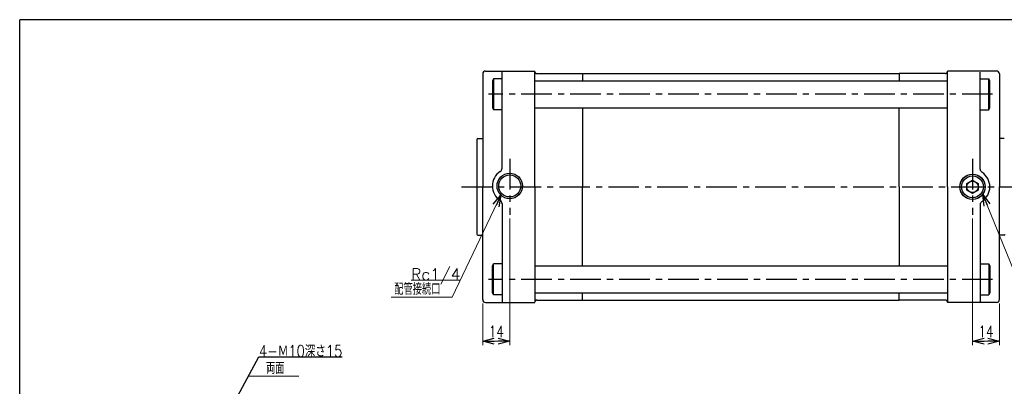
# Model space of a CAD drawing. Header units: millimetres. Extents: x -380 to 408, y -281 to 283.
# Tile 2 of 3: x -380 to 131, y 93 to 283. Entities that reach past the tile are written whole.
import ezdxf
from ezdxf.enums import TextEntityAlignment as Align

# ---------------------------------------------------------------- set-up
doc = ezdxf.new("R2010")
doc.units = ezdxf.units.MM
doc.header["$LTSCALE"] = 0.5
doc.linetypes.add('CENTER', pattern=[50.8, 31.75, -6.35, 6.35, -6.35])
doc.layers.add('ZUWAKU', color=7, linetype='Continuous')
doc.styles.add('FdaStyle0', font='txt.shx', dxfattribs={"width": 0.756757, "bigfont": 'bigfont'})
doc.dimstyles.new('DaDimRotatedStyle', dxfattribs={"dimtxt": 6, "dimasz": 6.000004, "dimexe": 2, "dimexo": 2, "dimgap": 2, "dimtad": 3, "dimdsep": 46, "dimtxsty": 'FdaStyle0', "dimblk1": 'OPEN30', "dimblk2": 'OPEN30', "dimsah": 1, "dimcen": 0.09, "dimclrd": 4, "dimclre": 4, "dimclrt": 4, "dimadec": 0, "dimazin": 2, "dimtfac": 1, "dimtdec": 4, "dimtmove": 0, "dimatfit": 0, "dimfxl": 1, "dimarcsym": 0})

# ---------------------------------------------------------------- blocks, each defined once
blk = doc.blocks.new('_OPEN30')
at = {"color": 0, "linetype": 'ByBlock', "lineweight": -2}
for p, q in [((-1, 0.267949), (0, 0)), ((0, 0), (-1, -0.267949)), ((0, 0), (-1, 0))]:
    blk.add_line(p, q, dxfattribs=at)
blk = doc.blocks.new('DC_GROUP_Φ100_6')
at = {"color": 4, "linetype": 'Continuous', "lineweight": 25}
for p, q in [((-284.04, 56.62), (-255.89, 108.65)), ((-255.89, 108.65), (-212.69, 108.65))]:
    blk.add_line(p, q, dxfattribs=at)
at = {"color": 4, "xscale": 6.000005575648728, "yscale": 5.999978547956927, "rotation": 241.5926363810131}
blk.add_blockref('_OPEN30', (-284.04, 56.62), dxfattribs=at)
at = {"color": 4, "style": 'FdaStyle0', "width": 0.75}
blk.add_text('4-Ｍ10深さ15', height=6, dxfattribs=at).set_placement((-255.89, 108.65), (-212.69, 108.65), align=Align.FIT)
blk = doc.blocks.new('*D8')
at = {"color": 4, "linetype": 'Continuous', "lineweight": 13}
for p, q in [((-125.83, 180.3), (-125.83, 114.8)), ((-139.83, 136.3), (-139.83, 114.8)), ((-139.83, 116.8), (-125.83, 116.8))]:
    blk.add_line(p, q, dxfattribs=at)
at = {"color": 4, "xscale": 6.000005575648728, "yscale": 5.999978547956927}
for p, rotation in [((-139.83, 116.8), 180), ((-125.83, 116.8), 360)]:
    blk.add_blockref('_OPEN30', p, dxfattribs=dict(at, rotation=rotation))
at = {"color": 4, "insert": (-132.83, 118.8), "char_height": 6, "width": 19.5, "attachment_point": 8, "style": 'FdaStyle0'}
blk.add_mtext('\\T1.00;14', dxfattribs=at)
blk = doc.blocks.new('*D9')
at = {"color": 4, "linetype": 'Continuous', "lineweight": 13}
for p, q in [((114.17, 180.3), (114.17, 114.8)), ((128.17, 136.3), (128.17, 114.8)), ((114.17, 116.8), (128.17, 116.8))]:
    blk.add_line(p, q, dxfattribs=at)
at = {"color": 4, "xscale": 6.000005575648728, "yscale": 5.999978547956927}
for p, rotation in [((114.17, 116.8), 180), ((128.17, 116.8), 360)]:
    blk.add_blockref('_OPEN30', p, dxfattribs=dict(at, rotation=rotation))
at = {"color": 4, "insert": (121.17, 118.8), "char_height": 6, "width": 19.5, "attachment_point": 8, "style": 'FdaStyle0'}
blk.add_mtext('\\T1.00;14', dxfattribs=at)
blk = doc.blocks.new('DC_GROUP_Φ100_7')
at = {"color": 4, "linetype": 'Continuous', "lineweight": 13}
for p, q in [((119.49, 192.9), (136.11, 151.97)), ((136.11, 151.97), (161.71, 151.97))]:
    blk.add_line(p, q, dxfattribs=at)
at = {"color": 4, "xscale": 6.000005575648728, "yscale": 5.999978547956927, "rotation": 112.108149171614}
blk.add_blockref('_OPEN30', (119.49, 192.9), dxfattribs=at)
at = {"color": 4, "style": 'FdaStyle0', "width": 0.680851}
blk.add_text('呼吸ポート', height=6, dxfattribs=at).set_placement((136.11, 151.97), (161.71, 151.97), align=Align.FIT)
blk = doc.blocks.new('DC_GROUP_Φ100_8')
at = {"color": 4, "linetype": 'Continuous', "lineweight": 13}
for p, q in [((-130.38, 192.46), (-155.62, 139.56)), ((-151.39, 148.42), (-176.99, 148.42))]:
    blk.add_line(p, q, dxfattribs=at)
at = {"color": 4, "xscale": 6.000005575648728, "yscale": 5.999978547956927, "rotation": 64.49090561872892}
blk.add_blockref('_OPEN30', (-130.38, 192.46), dxfattribs=at)
at = {"color": 4, "style": 'FdaStyle0', "width": 0.810127}
blk.add_text('Rc1/4', height=6, dxfattribs=at).set_placement((-176.99, 148.42), (-151.39, 148.42), align=Align.FIT)
blk = doc.blocks.new('DC_GROUP_Φ100_13')
at = {"color": 4, "linetype": 'Continuous', "lineweight": 25}
for p, q in [((-284.04, 56.62), (-255.89, 108.65)), ((-255.89, 108.65), (-212.69, 108.65))]:
    blk.add_line(p, q, dxfattribs=at)
at = {"color": 4, "xscale": 6.000005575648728, "yscale": 5.999978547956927, "rotation": 241.5926363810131}
blk.add_blockref('_OPEN30', (-284.04, 56.62), dxfattribs=at)
at = {"color": 4, "style": 'FdaStyle0', "width": 0.75}
blk.add_text('4-Ｍ10深さ15', height=6, dxfattribs=at).set_placement((-255.89, 108.65), (-212.69, 108.65), align=Align.FIT)
blk = doc.blocks.new('*D19')
at = {"color": 4, "linetype": 'Continuous', "lineweight": 13}
for p, q in [((-125.83, 180.3), (-125.83, 114.8)), ((-139.83, 136.3), (-139.83, 114.8)), ((-139.83, 116.8), (-125.83, 116.8))]:
    blk.add_line(p, q, dxfattribs=at)
at = {"color": 4, "xscale": 6.000005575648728, "yscale": 5.999978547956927}
for p, rotation in [((-139.83, 116.8), 180), ((-125.83, 116.8), 360)]:
    blk.add_blockref('_OPEN30', p, dxfattribs=dict(at, rotation=rotation))
at = {"color": 4, "insert": (-132.83, 118.8), "char_height": 6, "width": 19.5, "attachment_point": 8, "style": 'FdaStyle0'}
blk.add_mtext('\\T1.00;14', dxfattribs=at)
blk = doc.blocks.new('*D20')
at = {"color": 4, "linetype": 'Continuous', "lineweight": 13}
for p, q in [((114.17, 180.3), (114.17, 114.8)), ((128.17, 136.3), (128.17, 114.8)), ((114.17, 116.8), (128.17, 116.8))]:
    blk.add_line(p, q, dxfattribs=at)
at = {"color": 4, "xscale": 6.000005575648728, "yscale": 5.999978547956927}
for p, rotation in [((114.17, 116.8), 180), ((128.17, 116.8), 360)]:
    blk.add_blockref('_OPEN30', p, dxfattribs=dict(at, rotation=rotation))
at = {"color": 4, "insert": (121.17, 118.8), "char_height": 6, "width": 19.5, "attachment_point": 8, "style": 'FdaStyle0'}
blk.add_mtext('\\T1.00;14', dxfattribs=at)
blk = doc.blocks.new('DC_GROUP_Φ100_15')
at = {"color": 4, "linetype": 'Continuous', "lineweight": 13}
for p, q in [((119.49, 192.9), (136.11, 151.97)), ((136.11, 151.97), (161.71, 151.97))]:
    blk.add_line(p, q, dxfattribs=at)
at = {"color": 4, "xscale": 6.000005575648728, "yscale": 5.999978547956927, "rotation": 112.108149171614}
blk.add_blockref('_OPEN30', (119.49, 192.9), dxfattribs=at)
at = {"color": 4, "style": 'FdaStyle0', "width": 0.680851}
blk.add_text('呼吸ポート', height=6, dxfattribs=at).set_placement((136.11, 151.97), (161.71, 151.97), align=Align.FIT)
blk = doc.blocks.new('DC_GROUP_Φ100_16')
at = {"color": 4, "linetype": 'Continuous', "lineweight": 13}
for p, q in [((-130.38, 192.46), (-155.62, 139.56)), ((-151.39, 148.42), (-176.99, 148.42))]:
    blk.add_line(p, q, dxfattribs=at)
at = {"color": 4, "xscale": 6.000005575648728, "yscale": 5.999978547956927, "rotation": 64.49090561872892}
blk.add_blockref('_OPEN30', (-130.38, 192.46), dxfattribs=at)
at = {"color": 4, "style": 'FdaStyle0', "width": 0.810127}
blk.add_text('Rc1/4', height=6, dxfattribs=at).set_placement((-176.99, 148.42), (-151.39, 148.42), align=Align.FIT)

msp = doc.modelspace()

# ---------------------------------------------------------------- linework, layer by layer
at = {"color": 4, "linetype": 'Continuous', "lineweight": 25}
for p, q in [((-138.332, 256.804), (-112.832, 256.804)), ((-138.332, 256.804), (-112.832, 256.804)), ((-138.332, 256.804), (-112.832, 256.804)), ((-138.332, 256.804), (-112.832, 256.804)), ((-138.332, 256.804), (-112.832, 256.804)), ((-138.332, 256.804), (-112.832, 256.804)), ((-129.832, 206.462), (-129.832, 256.804)), ((-129.832, 206.462), (-129.832, 256.804)), ((-112.832, 196.804), (-112.832, 256.554)), ((-112.832, 196.804), (-112.832, 256.554)), ((-112.832, 196.804), (-112.832, 256.554)), ((-112.832, 196.804), (-112.832, 256.554)), ((-111.832, 255.554), (11.668, 255.554)), ((-111.832, 255.554), (11.668, 255.554)), ((-111.832, 255.554), (11.668, 255.554)), ((-111.832, 255.554), (11.668, 255.554)), ((-88.092, 255.554), (-88.092, 251.804)), ((-88.092, 255.554), (-88.092, 251.804)), ((-88.092, 255.554), (-88.092, 251.804)), ((-88.092, 255.554), (-88.092, 251.804)), ((11.668, 255.554), (76.168, 255.554)), ((11.668, 255.554), (76.168, 255.554)), ((11.668, 255.554), (76.168, 255.554)), ((11.668, 255.554), (76.168, 255.554)), ((100.168, 255.554), (76.168, 255.554)), ((76.168, 255.554), (76.168, 251.704)), ((100.168, 255.554), (76.168, 255.554)), ((76.168, 255.554), (76.168, 251.704)), ((100.168, 255.554), (76.168, 255.554)), ((76.168, 255.554), (76.168, 251.704)), ((100.168, 255.554), (76.168, 255.554)), ((76.168, 255.554), (76.168, 251.704)), ((126.668, 256.804), (101.168, 256.804)), ((101.168, 196.804), (101.168, 256.804)), ((126.668, 256.804), (101.168, 256.804)), ((101.168, 196.804), (101.168, 256.804)), ((126.668, 256.804), (101.168, 256.804)), ((101.168, 196.804), (101.168, 256.804)), ((126.668, 256.804), (101.168, 256.804)), ((101.168, 196.804), (101.168, 256.804)), ((118.168, 206.024), (118.168, 256.315)), ((118.168, 206.024), (118.168, 256.315)), ((-139.832, 255.304), (-139.832, 196.804)), ((-139.832, 255.304), (-139.832, 196.804)), ((-139.832, 255.304), (-139.832, 196.804)), ((-139.832, 255.304), (-139.832, 196.804)), ((-134.232, 252.804), (-134.832, 251.765)), ((-134.232, 252.804), (-134.832, 251.765)), ((-134.232, 252.804), (-134.832, 251.765)), ((-134.232, 252.804), (-134.832, 251.765)), ((-134.832, 251.765), (-134.832, 237.843)), ((-134.832, 251.765), (-134.832, 237.843)), ((-134.832, 251.765), (-134.832, 237.843)), ((-134.832, 251.765), (-134.832, 237.843)), ((-134.232, 252.804), (-134.232, 236.804)), ((-129.832, 252.804), (-134.232, 252.804)), ((-134.232, 252.804), (-134.232, 236.804)), ((-134.232, 252.804), (-134.232, 236.804)), ((-129.832, 252.804), (-134.232, 252.804)), ((-134.232, 252.804), (-134.232, 236.804)), ((-112.832, 251.804), (11.668, 251.804)), ((-112.832, 251.804), (11.668, 251.804)), ((-112.832, 251.804), (11.668, 251.804)), ((-112.832, 251.804), (11.668, 251.804)), ((11.668, 251.804), (101.168, 251.804)), ((11.668, 251.804), (101.168, 251.804)), ((11.668, 251.804), (101.168, 251.804)), ((11.668, 251.804), (101.168, 251.804)), ((118.168, 252.804), (122.568, 252.804)), ((118.168, 252.804), (122.568, 252.804)), ((122.424, 252.804), (122.568, 252.804)), ((122.424, 252.804), (122.568, 252.804)), ((122.568, 236.804), (122.568, 252.804)), ((123.168, 251.765), (122.568, 252.804)), ((122.568, 236.804), (122.568, 252.804)), ((123.168, 251.765), (122.568, 252.804)), ((122.568, 236.804), (122.568, 252.804)), ((123.168, 251.765), (122.568, 252.804)), ((122.568, 236.804), (122.568, 252.804)), ((123.168, 251.765), (122.568, 252.804)), ((123.168, 237.843), (123.168, 251.765)), ((123.168, 237.843), (123.168, 251.765)), ((123.168, 237.843), (123.168, 251.765)), ((123.168, 237.843), (123.168, 251.765)), ((128.168, 255.304), (128.168, 196.804)), ((128.168, 255.304), (128.168, 196.804)), ((128.168, 255.304), (128.168, 196.804)), ((128.168, 255.304), (128.168, 196.804)), ((-134.832, 237.843), (-134.232, 236.804)), ((-134.832, 237.843), (-134.232, 236.804)), ((-134.832, 237.843), (-134.232, 236.804)), ((-134.832, 237.843), (-134.232, 236.804)), ((-129.832, 236.804), (-134.232, 236.804)), ((-129.832, 236.804), (-134.232, 236.804)), ((-112.832, 237.804), (11.668, 237.804)), ((-112.832, 237.804), (11.668, 237.804)), ((-112.832, 237.804), (11.668, 237.804)), ((-112.832, 237.804), (11.668, 237.804)), ((-88.092, 237.804), (-88.092, 196.804)), ((-88.092, 237.804), (-88.092, 196.804)), ((-88.092, 237.804), (-88.092, 196.804)), ((-88.092, 237.804), (-88.092, 196.804)), ((11.668, 237.804), (101.168, 237.804)), ((11.668, 237.804), (101.168, 237.804)), ((11.668, 237.804), (101.168, 237.804)), ((11.668, 237.804), (101.168, 237.804)), ((76.168, 196.804), (76.168, 237.804)), ((76.168, 196.804), (76.168, 237.804)), ((76.168, 196.804), (76.168, 237.804)), ((76.168, 196.804), (76.168, 237.804)), ((118.168, 236.804), (122.568, 236.804)), ((118.168, 236.804), (122.568, 236.804)), ((118.168, 236.804), (122.568, 236.804)), ((118.168, 236.804), (122.568, 236.804)), ((122.568, 236.804), (123.168, 237.843)), ((122.568, 236.804), (123.168, 237.843)), ((122.568, 236.804), (123.168, 237.843)), ((122.568, 236.804), (123.168, 237.843)), ((-142.832, 221.304), (-142.832, 172.304)), ((-142.832, 221.304), (-142.832, 172.304)), ((-142.332, 221.804), (-139.832, 221.804)), ((-142.332, 221.804), (-139.832, 221.804)), ((-142.332, 221.804), (-139.832, 221.804)), ((-142.332, 221.804), (-139.832, 221.804)), ((130.668, 221.804), (128.168, 221.804)), ((130.668, 221.804), (128.168, 221.804)), ((130.668, 221.804), (128.168, 221.804)), ((130.668, 221.804), (128.168, 221.804)), ((111.168, 198.536), (114.168, 200.268)), ((111.168, 198.536), (114.168, 200.268)), ((114.168, 200.268), (117.168, 198.536)), ((114.168, 200.268), (117.168, 198.536)), ((-139.832, 138.304), (-139.832, 196.804)), ((-139.832, 138.304), (-139.832, 196.804)), ((-112.832, 196.804), (-112.832, 137.054)), ((-112.832, 196.804), (-112.832, 137.054)), ((-88.092, 155.804), (-88.092, 196.804)), ((-88.092, 155.804), (-88.092, 196.804)), ((76.168, 196.804), (76.168, 155.804)), ((76.168, 196.804), (76.168, 155.804)), ((101.168, 196.804), (101.168, 136.804)), ((101.168, 196.804), (101.168, 136.804)), ((111.168, 195.072), (111.168, 198.536)), ((111.168, 195.072), (111.168, 198.536)), ((114.168, 193.34), (111.168, 195.072)), ((114.168, 193.34), (111.168, 195.072)), ((117.168, 195.072), (114.168, 193.34)), ((117.168, 195.072), (114.168, 193.34)), ((117.168, 198.536), (117.168, 195.072)), ((117.168, 198.536), (117.168, 195.072)), ((128.168, 138.304), (128.168, 196.804)), ((128.168, 138.304), (128.168, 196.804)), ((-129.832, 188.023), (-129.832, 136.804)), ((-129.832, 188.023), (-129.832, 136.804)), ((118.168, 187.584), (118.168, 136.804)), ((118.168, 187.584), (118.168, 136.804)), ((-142.332, 171.804), (-139.832, 171.804)), ((-142.332, 171.804), (-139.832, 171.804)), ((130.668, 171.804), (128.168, 171.804)), ((130.668, 171.804), (128.168, 171.804)), ((-134.832, 155.765), (-134.232, 156.804)), ((-134.832, 155.765), (-134.232, 156.804)), ((-134.832, 141.843), (-134.832, 155.765)), ((-134.832, 141.843), (-134.832, 155.765)), ((-129.832, 156.804), (-134.232, 156.804)), ((-134.232, 140.804), (-134.232, 156.804)), ((-129.832, 156.804), (-134.232, 156.804)), ((-134.232, 140.804), (-134.232, 156.804)), ((-112.832, 155.804), (11.668, 155.804)), ((-112.832, 155.804), (11.668, 155.804)), ((11.668, 155.804), (101.168, 155.804)), ((11.668, 155.804), (101.168, 155.804)), ((118.168, 156.804), (122.568, 156.804)), ((118.168, 156.804), (122.568, 156.804)), ((122.568, 156.804), (122.568, 140.804)), ((122.568, 156.804), (123.168, 155.765)), ((122.568, 156.804), (122.568, 140.804)), ((122.568, 156.804), (123.168, 155.765)), ((123.168, 155.765), (123.168, 141.843)), ((123.168, 155.765), (123.168, 141.843)), ((-134.232, 140.804), (-134.832, 141.843)), ((-134.232, 140.804), (-134.832, 141.843)), ((-129.832, 140.804), (-134.232, 140.804)), ((-129.832, 140.804), (-134.232, 140.804)), ((-112.832, 141.804), (11.668, 141.804)), ((-112.832, 141.804), (11.668, 141.804)), ((-111.832, 138.054), (11.668, 138.054)), ((-111.832, 138.054), (11.668, 138.054)), ((-88.092, 138.054), (-88.092, 141.804)), ((-88.092, 138.054), (-88.092, 141.804)), ((11.668, 141.804), (101.168, 141.804)), ((11.668, 141.804), (101.168, 141.804)), ((11.668, 138.054), (76.168, 138.054)), ((11.668, 138.054), (76.168, 138.054)), ((76.168, 138.054), (76.168, 141.904)), ((76.168, 138.054), (76.168, 141.904)), ((100.168, 138.054), (76.168, 138.054)), ((100.168, 138.054), (76.168, 138.054)), ((118.168, 140.804), (122.568, 140.804)), ((118.168, 140.804), (122.568, 140.804)), ((123.168, 141.843), (122.568, 140.804)), ((123.168, 141.843), (122.568, 140.804)), ((-138.332, 136.804), (-112.832, 136.804)), ((-138.332, 136.804), (-112.832, 136.804)), ((126.668, 136.804), (101.168, 136.804)), ((126.668, 136.804), (101.168, 136.804))]:
    msp.add_line(p, q, dxfattribs=at)
at = {"color": 4, "linetype": 'CENTER', "lineweight": 25}
for p, q in [((124.621, 244.804), (-136.92, 244.804)), ((124.621, 244.804), (-136.92, 244.804)), ((124.621, 244.804), (-136.92, 244.804)), ((124.621, 244.804), (-136.92, 244.804)), ((-125.832, 211.306), (-125.832, 182.302)), ((-125.832, 211.306), (-125.832, 182.302)), ((114.168, 211.306), (114.168, 182.302)), ((114.168, 211.306), (114.168, 182.302)), ((-150.896, 196.804), (203.809, 196.804)), ((-150.896, 196.804), (203.809, 196.804)), ((105.075, 196.804), (124.845, 196.804)), ((105.075, 196.804), (124.845, 196.804)), ((124.621, 148.804), (-136.92, 148.804)), ((124.621, 148.804), (-136.92, 148.804))]:
    msp.add_line(p, q, dxfattribs=at)
at = {"color": 4, "linetype": 'Continuous', "lineweight": 13}
for p, q in [((-187.366, 139.564), (-155.617, 139.564)), ((-187.366, 139.564), (-155.617, 139.564)), ((-235.235, 98.701), (-261.274, 98.701)), ((-235.235, 98.701), (-261.274, 98.701))]:
    msp.add_line(p, q, dxfattribs=at)
at = {"color": 4, "linetype": 'Continuous', "lineweight": 25}
for centre, radius in [((-125.832, 197.243), 6.6), ((-125.832, 197.243), 6.6), ((-125.832, 197.243), 5.7), ((-125.832, 197.243), 5.7), ((114.168, 196.804), 6.6), ((114.168, 196.804), 6.6), ((114.168, 196.804), 6.5), ((114.168, 196.804), 6.5), ((114.168, 196.804), 5.7), ((114.168, 196.804), 5.7), ((114.168, 196.804), 5.7), ((114.168, 196.804), 5.7), ((114.168, 196.804), 3), ((114.168, 196.804), 3)]:
    msp.add_circle(centre, radius, dxfattribs=at)
for centre, radius, start, end in [((-138.332, 255.304), 1.5, 90, 180), ((-138.332, 255.304), 1.5, 90, 180), ((-138.332, 255.304), 1.5, 90, 180), ((-138.332, 255.304), 1.5, 90, 180), ((-111.832, 256.554), 1, 180, 270), ((-111.832, 256.554), 1, 180, 270), ((-111.832, 256.554), 1, 180, 270), ((-111.832, 256.554), 1, 180, 270), ((100.168, 256.554), 1, 270, 360), ((100.168, 256.554), 1, 270, 360), ((100.168, 256.554), 1, 270, 360), ((100.168, 256.554), 1, 270, 360), ((126.668, 255.304), 1.5, 360, 90), ((126.668, 255.304), 1.5, 360, 90), ((126.668, 255.304), 1.5, 360, 90), ((126.668, 255.304), 1.5, 360, 90), ((-142.332, 221.304), 0.5, 90, 180), ((-142.332, 221.304), 0.5, 90, 180), ((-142.332, 221.304), 0.5, 90, 180), ((-142.332, 221.304), 0.5, 90, 180), ((-125.832, 197.243), 9, 123.05573, 236.94427), ((-125.832, 197.243), 9, 123.05573, 236.94427), ((-131.832, 206.462), 2, 303.05573, 0), ((-131.832, 206.462), 2, 303.05573, 0), ((120.168, 206.024), 2, 180, 236.94427), ((120.168, 206.024), 2, 180, 236.94427), ((114.168, 196.804), 9, 303.05573, 56.94427), ((114.168, 196.804), 9, 303.05573, 56.94427), ((-131.832, 188.023), 2, 0, 56.94427), ((-131.832, 188.023), 2, 0, 56.94427), ((120.168, 187.584), 2, 123.05573, 180), ((120.168, 187.584), 2, 123.05573, 180), ((-142.332, 172.304), 0.5, 180, 270), ((-142.332, 172.304), 0.5, 180, 270), ((130.668, 172.304), 0.5, 270, 0), ((130.668, 172.304), 0.5, 270, 0), ((-138.332, 138.304), 1.5, 180, 270), ((-138.332, 138.304), 1.5, 180, 270), ((-111.832, 137.054), 1, 90, 180), ((-111.832, 137.054), 1, 90, 180), ((100.168, 137.054), 1, 0, 90), ((100.168, 137.054), 1, 0, 90), ((126.668, 138.304), 1.5, 270, 0), ((126.668, 138.304), 1.5, 270, 0)]:
    msp.add_arc(centre, radius, start, end, dxfattribs=at)
at = {"layer": 'ZUWAKU', "color": 5, "linetype": 'Continuous', "lineweight": 25}
for p in [(-380, -268.047), (396, 283.453)]:
    msp.add_line(p, (-380, 283.453), dxfattribs=at)

# ---------------------------------------------------------------- block references
at = {"linetype": 'Continuous'}
for name in ['DC_GROUP_Φ100_8', 'DC_GROUP_Φ100_16', 'DC_GROUP_Φ100_7', 'DC_GROUP_Φ100_15', 'DC_GROUP_Φ100_6', 'DC_GROUP_Φ100_13']:
    msp.add_blockref(name, (0, 0), dxfattribs=at)

# ---------------------------------------------------------------- texts
at = {"color": 4, "style": 'FdaStyle0', "width": 0.666667}
for s, p, p2 in [('配管接続口', (-185.785, 140.831), (-161.785, 140.831)), ('配管接続口', (-185.785, 140.831), (-161.785, 140.831)), ('両面', (-252.285, 99.805), (-242.685, 99.805)), ('両面', (-252.285, 99.805), (-242.685, 99.805))]:
    msp.add_text(s, height=6, dxfattribs=at).set_placement(p, p2, align=Align.FIT)

# ---------------------------------------------------------------- dimensions: what is measured, and where the dimension line sits
at = {"linetype": 'Continuous', "lineweight": 13}
for base, p1, p2, picture, middle in [((-125.832, 116.804), (-139.832, 138.304), (-125.832, 182.302), '*D8', (-132.832, 116.804)), ((-125.832, 116.804), (-139.832, 138.304), (-125.832, 182.302), '*D19', (-132.832, 116.804)), ((128.168, 116.804), (114.168, 182.302), (128.168, 138.304), '*D9', (121.168, 116.804)), ((128.168, 116.804), (114.168, 182.302), (128.168, 138.304), '*D20', (121.168, 116.804))]:
    dim = msp.add_linear_dim(base=base, p1=p1, p2=p2, dimstyle='DaDimRotatedStyle', override={"dimtxt": 6, "dimasz": 6.000004, "dimexe": 2, "dimexo": 2, "dimgap": 2, "dimtad": 3, "dimtih": 0, "dimtoh": 0, "dimdec": 2, "dimzin": 8, "dimtxsty": 'FdaStyle0', "dimblk1": 'OPEN30', "dimblk2": 'OPEN30', "dimsah": 1, "dimclrd": 4, "dimclre": 4, "dimclrt": 4, "dimazin": 2, "dimtofl": 1, "dimatfit": 0, "dimtolj": 0, "dimtzin": 8}, dxfattribs=at)
    dim.commit()
    dim.dimension.update_dxf_attribs({"geometry": picture, "text_midpoint": middle})

doc.saveas('drawing.dxf')
